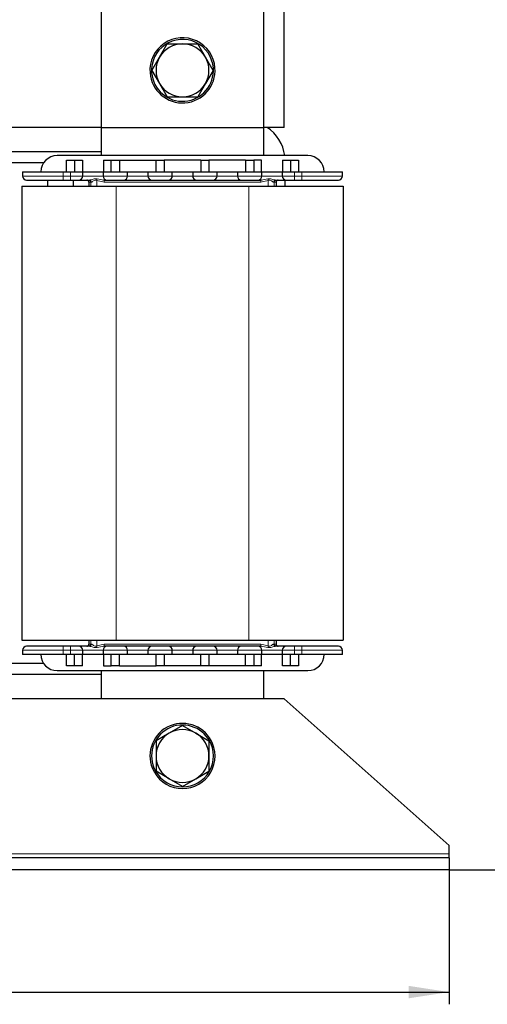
# Model space of a CAD drawing. Header units: millimetres. Extents: x 5 to 418, y 2 to 292.
# Tile 16 of 51: x 117 to 155, y 167 to 247. Entities that reach past the tile are written whole.
import ezdxf

# ---------------------------------------------------------------- set-up
doc = ezdxf.new("R2010")
doc.units = ezdxf.units.MM
doc.layers.add('SLD-0', color=7, linetype='Continuous')
doc.styles.add('SLDTEXTSTYLE0', font='TXT', dxfattribs={"width": 0.605})
doc.dimstyles.new('SLDDIMSTYLE0', dxfattribs={"dimtxt": 3.5, "dimasz": 3.302, "dimexe": 0, "dimexo": 0.0625, "dimgap": 0.875, "dimtad": 1, "dimlfac": 3, "dimrnd": 1e-09, "dimzin": 12, "dimdsep": 46, "dimtxsty": 'SLDTEXTSTYLE0', "dimsah": 1, "dimcen": 0.09, "dimadec": 0, "dimazin": 3, "dimtfac": 1, "dimtofl": 0, "dimtmove": 0, "dimatfit": 3, "dimfxl": 1, "dimfrac": 2, "dimtolj": 1, "dimtzin": 12, "dimarcsym": 0})

# ---------------------------------------------------------------- blocks, each defined once
blk = doc.blocks.new('_D')
at = {"layer": 'SLD-0'}
for p, q in [((54.857, 177.607), (54.857, 166.607)), ((151.857, 177.607), (151.857, 166.607)), ((54.857, 167.607), (151.857, 167.607))]:
    blk.add_line(p, q, dxfattribs=at)
for points in [[(54.857, 167.607), (58.159, 167.099), (58.159, 168.115)], [(151.857, 167.607), (148.555, 168.115), (148.555, 167.099)]]:
    blk.add_solid(points, dxfattribs=at)
at = {"layer": 'SLD-0', "insert": (99.347, 172.119), "char_height": 3.5, "attachment_point": 1, "style": 'SLDTEXTSTYLE0'}
blk.add_mtext('291', dxfattribs=at)
blk = doc.blocks.new('_D_1')
at = {"layer": 'SLD-0'}
for p, q in [((119.257, 269.84), (167.434, 269.84)), ((166.434, 269.84), (166.434, 177.607)), ((151.857, 177.607), (167.434, 177.607))]:
    blk.add_line(p, q, dxfattribs=at)
for points in [[(166.434, 269.84), (165.926, 266.538), (166.942, 266.538)], [(166.434, 177.607), (166.942, 180.909), (165.926, 180.909)]]:
    blk.add_solid(points, dxfattribs=at)
at = {"layer": 'SLD-0', "insert": (161.922, 217.708), "char_height": 3.5, "attachment_point": 1, "rotation": 90, "style": 'SLDTEXTSTYLE0'}
blk.add_mtext('276,7', dxfattribs=at)

msp = doc.modelspace()

# ---------------------------------------------------------------- linework, layer by layer
at = {"color": 7, "linetype": 'Continuous', "lineweight": 25}
for p, q in [((123.3572, 261.7402), (123.3572, 238.4069)), ((136.6905, 238.4069), (136.6905, 261.7402)), ((138.3572, 238.4069), (138.3572, 251.0735)), ((128.1475, 244.1569), (128.7729, 245.2402)), ((131.9002, 244.1569), (131.2748, 245.2402)), ((127.522, 243.0735), (128.1475, 244.1569)), ((132.5257, 243.0735), (131.9002, 244.1569)), ((127.522, 243.0735), (128.1475, 241.9902)), ((132.5257, 243.0735), (131.9002, 241.9902)), ((128.1475, 241.9902), (128.7729, 240.9069)), ((131.9002, 241.9902), (131.2748, 240.9069)), ((123.3572, 238.4069), (68.3572, 238.4069)), ((123.3572, 238.4069), (136.6905, 238.4069)), ((123.3572, 238.4069), (123.3572, 236.0902)), ((138.3572, 238.4069), (136.6905, 238.4069)), ((136.6905, 236.0902), (136.6905, 238.4069)), ((123.3572, 236.4069), (110.0239, 236.4069)), ((118.6548, 235.5069), (114.7263, 235.5069)), ((140.2905, 236.0902), (119.7572, 236.0902)), ((120.5239, 235.7069), (121.1905, 235.7069)), ((120.5239, 234.7569), (120.5239, 235.7069)), ((121.1905, 235.7069), (121.1905, 234.7569)), ((121.1905, 235.7069), (121.8239, 235.7069)), ((121.8239, 235.7069), (121.8239, 234.7569)), ((123.5572, 235.7069), (123.5572, 234.7569)), ((123.5572, 235.7069), (124.1905, 235.7069)), ((124.1905, 235.7069), (124.8572, 235.7069)), ((124.1905, 234.7569), (124.1905, 235.7069)), ((124.8572, 235.7069), (124.8572, 234.7569)), ((124.8572, 235.7069), (127.8572, 235.7069)), ((127.8572, 234.7569), (127.8572, 235.7069)), ((127.8572, 235.7069), (128.5239, 235.7069)), ((128.5239, 235.7069), (128.5239, 234.7569)), ((131.5239, 235.7069), (128.5239, 235.7069)), ((131.5239, 235.7069), (131.5239, 234.7569)), ((131.5239, 235.7069), (132.1905, 235.7069)), ((132.1905, 235.7069), (132.1905, 234.7569)), ((135.1905, 235.7069), (132.1905, 235.7069)), ((135.1905, 235.7069), (135.1905, 234.7569)), ((135.1905, 235.7069), (135.8572, 235.7069)), ((135.8572, 235.7069), (135.8572, 234.7569)), ((136.4905, 235.7069), (135.8572, 235.7069)), ((136.4905, 234.7569), (136.4905, 235.7069)), ((138.2239, 235.7069), (138.8572, 235.7069)), ((138.2239, 235.7069), (138.2239, 234.7569)), ((138.8572, 235.7069), (138.8572, 234.7569)), ((138.8572, 235.7069), (139.5239, 235.7069)), ((139.5239, 235.7069), (139.5239, 234.7569)), ((116.9239, 234.7569), (116.9239, 234.4235)), ((116.9239, 234.7569), (120.2572, 234.7569)), ((120.2572, 234.7569), (120.8572, 234.7569)), ((120.8572, 234.7569), (121.8572, 234.7569)), ((121.8572, 234.4235), (121.8572, 234.7569)), ((121.8572, 234.7569), (123.5239, 234.7569)), ((123.5239, 234.7569), (123.5239, 234.4235)), ((123.5239, 234.7569), (125.5239, 234.7569)), ((125.5239, 234.4235), (125.5239, 234.7569)), ((125.5239, 234.7569), (127.1905, 234.7569)), ((127.1905, 234.7569), (127.1905, 234.4235)), ((127.1905, 234.7569), (129.1905, 234.7569)), ((129.1905, 234.4235), (129.1905, 234.7569)), ((129.1905, 234.7569), (130.8572, 234.7569)), ((130.8572, 234.7569), (132.8572, 234.7569)), ((130.8572, 234.7569), (130.8572, 234.4235)), ((132.8572, 234.4235), (132.8572, 234.7569)), ((132.8572, 234.7569), (134.5239, 234.7569)), ((134.5239, 234.7569), (134.5239, 234.4235)), ((134.5239, 234.7569), (136.5239, 234.7569)), ((136.5239, 234.4235), (136.5239, 234.7569)), ((136.5239, 234.7569), (138.1905, 234.7569)), ((138.1905, 234.7569), (139.1905, 234.7569)), ((138.1905, 234.7569), (138.1905, 234.4235)), ((139.1905, 234.7569), (139.7905, 234.7569)), ((139.7905, 234.7569), (143.1239, 234.7569)), ((143.1239, 234.4235), (143.1239, 234.7569)), ((118.9572, 234.0902), (118.9572, 233.5902)), ((120.2572, 234.0902), (120.8572, 234.0902)), ((121.0905, 233.5902), (121.0905, 234.0902)), ((122.3572, 233.9235), (122.3572, 233.5902)), ((137.6905, 233.9235), (137.6905, 233.5902)), ((138.4405, 233.5902), (138.4405, 234.0902)), ((139.1905, 234.0902), (139.7905, 234.0902)), ((116.8572, 233.5902), (116.8572, 196.4235)), ((116.8572, 233.5902), (124.5905, 233.5902)), ((124.5905, 233.5902), (135.4572, 233.5902)), ((135.4572, 233.5902), (143.1905, 233.5902)), ((143.1905, 233.5902), (143.1905, 196.4235)), ((116.8572, 196.4235), (124.5905, 196.4235)), ((120.8572, 195.9235), (120.2572, 195.9235)), ((122.3572, 196.4235), (122.3572, 196.0902)), ((124.5905, 196.4235), (135.4572, 196.4235)), ((135.4572, 196.4235), (143.1905, 196.4235)), ((137.6905, 196.4235), (137.6905, 196.0902)), ((139.7905, 195.9235), (139.1905, 195.9235)), ((116.9239, 195.5902), (116.9239, 195.2569)), ((120.2572, 195.2569), (116.9239, 195.2569)), ((120.8572, 195.2569), (120.2572, 195.2569)), ((120.5239, 194.3069), (120.5239, 195.2569)), ((121.8572, 195.2569), (120.8572, 195.2569)), ((121.1905, 194.3069), (121.1905, 195.2569)), ((121.8239, 194.3069), (121.8239, 195.2569)), ((121.8572, 195.2569), (121.8572, 195.5902)), ((123.5239, 195.2569), (121.8572, 195.2569)), ((123.5239, 195.5902), (123.5239, 195.2569)), ((125.5239, 195.2569), (123.5239, 195.2569)), ((123.5572, 195.2569), (123.5572, 194.3069)), ((124.1905, 194.3069), (124.1905, 195.2569)), ((124.8572, 194.3069), (124.8572, 195.2569)), ((125.5239, 195.2569), (125.5239, 195.5902)), ((127.1905, 195.2569), (125.5239, 195.2569)), ((127.1905, 195.5902), (127.1905, 195.2569)), ((129.1905, 195.2569), (127.1905, 195.2569)), ((127.8572, 194.3069), (127.8572, 195.2569)), ((128.5239, 195.2569), (128.5239, 194.3069)), ((129.1905, 195.2569), (129.1905, 195.5902)), ((130.8572, 195.2569), (129.1905, 195.2569)), ((130.8572, 195.5902), (130.8572, 195.2569)), ((132.8572, 195.2569), (130.8572, 195.2569)), ((131.5239, 194.3069), (131.5239, 195.2569)), ((132.1905, 195.2569), (132.1905, 194.3069)), ((132.8572, 195.2569), (132.8572, 195.5902)), ((134.5239, 195.2569), (132.8572, 195.2569)), ((134.5239, 195.5902), (134.5239, 195.2569)), ((136.5239, 195.2569), (134.5239, 195.2569)), ((135.1905, 194.3069), (135.1905, 195.2569)), ((135.8572, 195.2569), (135.8572, 194.3069)), ((136.4905, 194.3069), (136.4905, 195.2569)), ((136.5239, 195.2569), (136.5239, 195.5902)), ((138.1905, 195.2569), (136.5239, 195.2569)), ((138.1905, 195.5902), (138.1905, 195.2569)), ((139.1905, 195.2569), (138.1905, 195.2569)), ((138.2239, 194.3069), (138.2239, 195.2569)), ((138.8572, 194.3069), (138.8572, 195.2569)), ((139.7905, 195.2569), (139.1905, 195.2569)), ((139.5239, 195.2569), (139.5239, 194.3069)), ((143.1239, 195.2569), (139.7905, 195.2569)), ((143.1239, 195.2569), (143.1239, 195.5902)), ((118.6548, 194.5069), (114.7263, 194.5069)), ((121.1905, 194.3069), (120.5239, 194.3069)), ((121.8239, 194.3069), (121.1905, 194.3069)), ((123.5572, 194.3069), (124.1905, 194.3069)), ((124.8572, 194.3069), (124.1905, 194.3069)), ((124.8572, 194.3069), (127.8572, 194.3069)), ((128.5239, 194.3069), (127.8572, 194.3069)), ((131.5239, 194.3069), (128.5239, 194.3069)), ((132.1905, 194.3069), (131.5239, 194.3069)), ((135.1905, 194.3069), (132.1905, 194.3069)), ((135.8572, 194.3069), (135.1905, 194.3069)), ((136.4905, 194.3069), (135.8572, 194.3069)), ((138.8572, 194.3069), (138.2239, 194.3069)), ((139.5239, 194.3069), (138.8572, 194.3069)), ((123.3572, 193.6069), (110.0239, 193.6069)), ((119.7572, 193.9235), (140.2905, 193.9235)), ((123.3572, 193.9235), (123.3572, 191.6069)), ((136.6905, 191.6069), (136.6905, 193.9235)), ((138.3572, 191.6069), (68.3572, 191.6069)), ((151.8572, 179.6069), (138.3572, 191.6069)), ((128.9405, 188.8166), (127.8572, 188.1911)), ((130.0239, 189.442), (128.9405, 188.8166)), ((130.0239, 189.442), (131.1072, 188.8166)), ((131.1072, 188.8166), (132.1905, 188.1911)), ((128.9405, 185.0638), (127.8572, 185.6893)), ((131.1072, 185.0638), (132.1905, 185.6893)), ((130.0239, 184.4383), (128.9405, 185.0638)), ((130.0239, 184.4383), (131.1072, 185.0638)), ((151.8572, 178.9402), (151.8572, 179.6069)), ((151.8572, 178.6069), (54.8572, 178.6069)), ((151.8572, 178.6069), (151.8572, 178.9402)), ((151.8572, 178.6069), (151.8572, 177.6069)), ((151.8572, 177.6069), (54.8572, 177.6069))]:
    msp.add_line(p, q, dxfattribs=at)
at = {"color": 7, "linetype": 'Continuous', "lineweight": 18}
for p, q in [((127.4978, 242.8815), (127.3649, 242.8714)), ((132.5499, 243.2655), (132.6829, 243.2756)), ((120.2572, 234.4235), (120.2572, 234.7569)), ((120.8572, 234.7569), (120.8572, 234.4235)), ((139.1905, 234.4235), (139.1905, 234.7569)), ((139.7905, 234.7569), (139.7905, 234.4235)), ((116.9239, 234.4235), (120.2572, 234.4235)), ((120.2572, 234.4235), (120.2572, 234.0902)), ((120.8572, 234.4235), (120.2572, 234.4235)), ((120.8572, 234.4235), (121.8572, 234.4235)), ((120.8572, 234.4235), (120.8572, 234.0902)), ((123.5239, 234.4235), (121.8572, 234.4235)), ((122.5135, 233.9235), (122.3572, 233.9235)), ((122.5135, 233.9235), (122.5135, 233.5902)), ((122.5624, 233.9235), (122.5135, 233.9235)), ((123.5962, 233.9235), (123.0009, 234.0689)), ((123.0009, 234.0689), (123.0009, 233.5902)), ((123.0409, 234.1871), (123.5923, 234.0902)), ((123.5239, 234.4235), (125.5239, 234.4235)), ((136.4516, 233.9235), (123.5962, 233.9235)), ((127.1905, 234.4235), (125.5239, 234.4235)), ((127.1905, 234.4235), (129.1905, 234.4235)), ((130.8572, 234.4235), (129.1905, 234.4235)), ((130.8572, 234.4235), (132.8572, 234.4235)), ((134.5239, 234.4235), (132.8572, 234.4235)), ((134.5239, 234.4235), (136.5239, 234.4235)), ((137.0468, 234.0689), (136.4516, 233.9235)), ((136.4554, 234.0902), (137.0068, 234.1871)), ((138.1905, 234.4235), (136.5239, 234.4235)), ((137.0468, 233.5902), (137.0468, 234.0689)), ((137.5342, 233.9235), (137.4853, 233.9235)), ((137.5342, 233.5902), (137.5342, 233.9235)), ((137.6905, 233.9235), (137.5342, 233.9235)), ((138.1905, 234.4235), (139.1905, 234.4235)), ((139.1905, 234.4235), (139.1905, 234.0902)), ((139.7905, 234.4235), (139.1905, 234.4235)), ((139.7905, 234.4235), (139.7905, 234.0902)), ((139.7905, 234.4235), (143.1239, 234.4235)), ((124.5905, 233.5902), (124.5905, 196.4235)), ((135.4572, 233.5902), (135.4572, 196.4235)), ((120.2572, 195.5902), (120.2572, 195.9235)), ((120.8572, 195.5902), (120.8572, 195.9235)), ((122.3572, 196.0902), (122.5135, 196.0902)), ((122.5135, 196.4235), (122.5135, 196.0902)), ((122.5135, 196.0902), (122.5624, 196.0902)), ((123.0009, 196.4235), (123.0009, 195.9448)), ((123.0009, 195.9448), (123.5962, 196.0902)), ((123.5923, 195.9235), (123.0409, 195.8266)), ((123.5962, 196.0902), (136.4516, 196.0902)), ((136.4516, 196.0902), (137.0468, 195.9448)), ((137.0068, 195.8266), (136.4554, 195.9235)), ((137.0468, 195.9448), (137.0468, 196.4235)), ((137.4853, 196.0902), (137.5342, 196.0902)), ((137.5342, 196.0902), (137.5342, 196.4235)), ((137.5342, 196.0902), (137.6905, 196.0902)), ((139.1905, 195.5902), (139.1905, 195.9235)), ((139.7905, 195.5902), (139.7905, 195.9235)), ((120.2572, 195.5902), (116.9239, 195.5902)), ((120.2572, 195.5902), (120.8572, 195.5902)), ((120.2572, 195.2569), (120.2572, 195.5902)), ((121.8572, 195.5902), (120.8572, 195.5902)), ((120.8572, 195.5902), (120.8572, 195.2569)), ((121.8572, 195.5902), (123.5239, 195.5902)), ((125.5239, 195.5902), (123.5239, 195.5902)), ((125.5239, 195.5902), (127.1905, 195.5902)), ((129.1905, 195.5902), (127.1905, 195.5902)), ((129.1905, 195.5902), (130.8572, 195.5902)), ((132.8572, 195.5902), (130.8572, 195.5902)), ((132.8572, 195.5902), (134.5239, 195.5902)), ((136.5239, 195.5902), (134.5239, 195.5902)), ((136.5239, 195.5902), (138.1905, 195.5902)), ((139.1905, 195.5902), (138.1905, 195.5902)), ((139.1905, 195.5902), (139.7905, 195.5902)), ((139.1905, 195.2569), (139.1905, 195.5902)), ((143.1239, 195.5902), (139.7905, 195.5902)), ((139.7905, 195.5902), (139.7905, 195.2569)), ((132.364, 187.9106), (132.4871, 187.9617)), ((127.6837, 185.9698), (127.5606, 185.9187)), ((151.8572, 178.9402), (107.5379, 178.9402))]:
    msp.add_line(p, q, dxfattribs=at)
at = {"color": 7, "linetype": 'Continuous', "lineweight": 25}
for centre, radius, start, end in [((130.0239, 243.0735), 2.6667, 4.346314, 184.346314), ((130.0239, 243.0735), 2.5333, 4.346314, 184.346314), ((130.0239, 243.0735), 2.1667, 90, 150), ((130.0239, 243.0735), 2.1667, 30, 90), ((130.0239, 243.0735), 2.1667, 150, 210), ((130.0239, 243.0735), 2.1667, 330, 30), ((130.0239, 243.0735), 2.6667, 184.346314, 4.346314), ((130.0239, 243.0735), 2.5333, 184.346314, 4.346314), ((130.0239, 243.0735), 2.1667, 210, 270), ((130.0239, 243.0735), 2.1667, 270, 330), ((135.0239, 235.5902), 3.4167, 8.414968, 55.52672), ((119.7572, 234.7569), 1.3333, 90, 180), ((140.2905, 234.7569), 1.3333, 0, 90), ((117.2572, 234.4235), 0.3333, 180, 270), ((121.5239, 234.4235), 0.3333, 270, 0), ((122.1905, 233.9235), 0.1667, 0, 90), ((123.8572, 234.4235), 0.3333, 180, 270), ((125.1905, 234.4235), 0.3333, 270, 0), ((127.5239, 234.4235), 0.3333, 180, 270), ((128.8572, 234.4235), 0.3333, 270, 0), ((131.1905, 234.4235), 0.3333, 180, 270), ((132.5239, 234.4235), 0.3333, 270, 0), ((134.8572, 234.4235), 0.3333, 180, 270), ((136.1905, 234.4235), 0.3333, 270, 0), ((137.8572, 233.9235), 0.1667, 90, 180), ((138.5239, 234.4235), 0.3333, 180, 270), ((142.7905, 234.4235), 0.3333, 270, 0), ((117.2572, 195.5902), 0.3333, 90, 180), ((121.5239, 195.5902), 0.3333, 0, 90), ((122.1905, 196.0902), 0.1667, 270, 0), ((123.8572, 195.5902), 0.3333, 90, 180), ((125.1905, 195.5902), 0.3333, 0, 90), ((127.5239, 195.5902), 0.3333, 90, 180), ((128.8572, 195.5902), 0.3333, 0, 90), ((131.1905, 195.5902), 0.3333, 90, 180), ((132.5239, 195.5902), 0.3333, 0, 90), ((134.8572, 195.5902), 0.3333, 90, 180), ((136.1905, 195.5902), 0.3333, 0, 90), ((137.8572, 196.0902), 0.1667, 180, 270), ((138.5239, 195.5902), 0.3333, 90, 180), ((142.7905, 195.5902), 0.3333, 0, 90), ((119.7572, 195.2569), 1.3333, 180, 270), ((140.2905, 195.2569), 1.3333, 270, 0), ((130.0239, 186.9402), 2.6667, 22.522674, 202.522674), ((130.0239, 186.9402), 2.5333, 22.522674, 202.522674), ((130.0239, 186.9402), 2.1667, 120, 180), ((130.0239, 186.9402), 2.1667, 60, 120), ((130.0239, 186.9402), 2.1667, 0, 60), ((130.0239, 186.9402), 2.6667, 202.522674, 22.522674), ((130.0239, 186.9402), 2.5333, 202.522674, 22.522674), ((130.0239, 186.9402), 2.1667, 180, 240), ((130.0239, 186.9402), 2.1667, 300, 0), ((130.0239, 186.9402), 2.1667, 240, 300)]:
    msp.add_arc(centre, radius, start, end, dxfattribs=at)
at = {"color": 7, "linetype": 'Continuous', "lineweight": 18}
for centre, radius, start, end in [((122.3468, 233.9236), 0.1666, 359.993233, 89.993231), ((122.4035, 233.9313), 0.1591, 357.200892, 86.896289), ((118.3125, 235.7225), 4.9714, 340.572554, 342.010896), ((121.7698, 233.9652), 1.8268, 358.693748, 3.924214), ((138.2779, 233.9652), 1.8268, 176.075786, 181.306252), ((141.7352, 235.7225), 4.9714, 197.989104, 199.427446), ((137.6442, 233.9313), 0.1591, 93.103711, 182.799108), ((137.7009, 233.9236), 0.1666, 90.006769, 180.006767), ((122.3468, 196.0902), 0.1666, 270.006769, 0.006767), ((122.4035, 196.0824), 0.1591, 273.103711, 2.799108), ((118.3125, 194.2913), 4.9714, 17.989104, 19.427446), ((121.7698, 196.0486), 1.8268, 356.075786, 1.306252), ((138.2779, 196.0486), 1.8268, 178.693748, 183.924214), ((141.7352, 194.2913), 4.9714, 160.572554, 162.010896), ((137.6442, 196.0824), 0.1591, 177.200892, 266.896289), ((137.7009, 196.0902), 0.1666, 179.993233, 269.993231)]:
    msp.add_arc(centre, radius, start, end, dxfattribs=at)
at = {"color": 7, "linetype": 'Continuous', "lineweight": 25}
for points, knots in [([(128.7729, 245.2402), (128.7859, 245.2402), (129.1982, 245.2402), (129.6176, 245.2402), (130.0239, 245.2402)], [0, 0, 0, 0, 0.031485, 1, 1, 1, 1]), ([(130.0239, 245.2402), (130.3406, 245.2402), (130.7603, 245.2402), (131.1734, 245.2402), (131.2748, 245.2402)], [0, 0, 0, 0, 0.7546767, 1, 1, 1, 1]), ([(128.7729, 240.9069), (128.7859, 240.9069), (129.1982, 240.9069), (129.6176, 240.9069), (130.0239, 240.9069)], [0, 0, 0, 0, 0.031485, 1, 1, 1, 1]), ([(130.0239, 240.9069), (130.3406, 240.9069), (130.7603, 240.9069), (131.1734, 240.9069), (131.2748, 240.9069)], [0, 0, 0, 0, 0.75467667, 1, 1, 1, 1]), ([(117.2572, 234.0902), (117.2973, 234.0902), (117.3589, 234.0902), (117.733, 234.0902), (118.1202, 234.0902), (118.6008, 234.0902), (119.2993, 234.0902), (119.8798, 234.0902), (120.2572, 234.0902)], [0, 0, 0, 0, 0.2394568, 0.3683607, 0.5, 0.6316393, 0.7605432, 1, 1, 1, 1]), ([(120.8572, 234.0902), (120.941, 234.0902), (121.0704, 234.0902), (121.2258, 234.0902), (121.3319, 234.0902), (121.4181, 234.0902), (121.5011, 234.0902), (121.5149, 234.0902), (121.5239, 234.0902)], [0, 0, 0, 0, 0.2394429, 0.3696359, 0.4999999, 0.6301929, 0.7605571, 1, 1, 1, 1]), ([(121.5239, 234.0902), (121.5357, 234.0902), (121.56, 234.0902), (121.7563, 234.0902), (122.0474, 234.0902), (122.2928, 234.0902), (122.4121, 234.0902)], [0, 0, 0, 0, 0.242963, 0.5, 0.757037, 1, 1, 1, 1]), ([(123.8572, 234.0902), (123.8661, 234.0902), (123.88, 234.0902), (123.963, 234.0902), (124.0491, 234.0902), (124.1552, 234.0902), (124.3105, 234.0902), (124.5239, 234.0902), (124.7371, 234.0902), (124.8925, 234.0902), (124.9985, 234.0902), (125.0847, 234.0902), (125.1677, 234.0902), (125.1816, 234.0902), (125.1905, 234.0902)], [0, 0, 0, 0, 0.1197215, 0.1848179, 0.25, 0.3150965, 0.3802785, 0.5, 0.6197215, 0.6848179, 0.75, 0.8150965, 0.8802785, 1, 1, 1, 1]), ([(125.1905, 234.0902), (125.2062, 234.0902), (125.2304, 234.0902), (125.3756, 234.0902), (125.5264, 234.0902), (125.712, 234.0902), (125.9839, 234.0902), (126.3572, 234.0902), (126.7304, 234.0902), (127.0023, 234.0902), (127.1879, 234.0902), (127.3387, 234.0902), (127.484, 234.0902), (127.5082, 234.0902), (127.5239, 234.0902)], [0, 0, 0, 0, 0.1197215, 0.1848363, 0.25, 0.3151148, 0.3802785, 0.5, 0.6197215, 0.6848363, 0.75, 0.8151148, 0.8802785, 1, 1, 1, 1]), ([(127.5239, 234.0902), (127.5328, 234.0902), (127.5466, 234.0902), (127.6296, 234.0902), (127.7158, 234.0902), (127.8218, 234.0902), (127.9772, 234.0902), (128.1905, 234.0902), (128.4038, 234.0902), (128.5591, 234.0902), (128.6652, 234.0902), (128.7514, 234.0902), (128.8344, 234.0902), (128.8482, 234.0902), (128.8572, 234.0902)], [0, 0, 0, 0, 0.1197215, 0.1848179, 0.25, 0.3150965, 0.3802785, 0.5, 0.6197215, 0.6848179, 0.75, 0.8150965, 0.8802785, 1, 1, 1, 1]), ([(128.8572, 234.0902), (128.8729, 234.0902), (128.8971, 234.0902), (129.0423, 234.0902), (129.193, 234.0902), (129.3787, 234.0902), (129.6506, 234.0902), (130.0239, 234.0902), (130.3971, 234.0902), (130.669, 234.0902), (130.8546, 234.0902), (131.0054, 234.0902), (131.1507, 234.0902), (131.1749, 234.0902), (131.1905, 234.0902)], [0, 0, 0, 0, 0.1197215, 0.1848363, 0.25, 0.3151148, 0.3802785, 0.5, 0.6197215, 0.6848363, 0.75, 0.8151148, 0.8802785, 1, 1, 1, 1]), ([(131.1905, 234.0902), (131.1995, 234.0902), (131.2133, 234.0902), (131.2963, 234.0902), (131.3824, 234.0902), (131.4885, 234.0902), (131.6439, 234.0902), (131.8572, 234.0902), (132.0704, 234.0902), (132.2258, 234.0902), (132.3319, 234.0902), (132.4181, 234.0902), (132.5011, 234.0902), (132.5149, 234.0902), (132.5239, 234.0902)], [0, 0, 0, 0, 0.1197215, 0.1848179, 0.25, 0.3150965, 0.3802785, 0.5, 0.6197215, 0.6848179, 0.75, 0.8150965, 0.8802785, 1, 1, 1, 1]), ([(132.5239, 234.0902), (132.5395, 234.0902), (132.5637, 234.0902), (132.709, 234.0902), (132.8597, 234.0902), (133.0454, 234.0902), (133.3172, 234.0902), (133.6905, 234.0902), (134.0637, 234.0902), (134.3356, 234.0902), (134.5213, 234.0902), (134.672, 234.0902), (134.8173, 234.0902), (134.8415, 234.0902), (134.8572, 234.0902)], [0, 0, 0, 0, 0.1197215, 0.1848363, 0.25, 0.3151148, 0.3802785, 0.5, 0.6197215, 0.6848363, 0.75, 0.8151148, 0.8802785, 1, 1, 1, 1]), ([(134.8572, 234.0902), (134.8661, 234.0902), (134.88, 234.0902), (134.963, 234.0902), (135.0491, 234.0902), (135.1552, 234.0902), (135.3105, 234.0902), (135.5239, 234.0902), (135.7371, 234.0902), (135.8925, 234.0902), (135.9985, 234.0902), (136.0847, 234.0902), (136.1677, 234.0902), (136.1816, 234.0902), (136.1905, 234.0902)], [0, 0, 0, 0, 0.1197215, 0.1848179, 0.25, 0.3150965, 0.3802785, 0.5, 0.6197215, 0.6848179, 0.75, 0.8150965, 0.8802785, 1, 1, 1, 1]), ([(137.6356, 234.0902), (137.7549, 234.0902), (138.0003, 234.0902), (138.2914, 234.0902), (138.4877, 234.0902), (138.512, 234.0902), (138.5239, 234.0902)], [0, 0, 0, 0, 0.242963, 0.5, 0.757037, 1, 1, 1, 1]), ([(138.5239, 234.0902), (138.5328, 234.0902), (138.5466, 234.0902), (138.6296, 234.0902), (138.7158, 234.0902), (138.8218, 234.0902), (138.9772, 234.0902), (139.1067, 234.0902), (139.1905, 234.0902)], [0, 0, 0, 0, 0.2394429, 0.3696359, 0.4999999, 0.6301929, 0.7605571, 1, 1, 1, 1]), ([(139.7905, 234.0902), (140.1679, 234.0902), (140.7485, 234.0902), (141.4469, 234.0902), (141.9275, 234.0902), (142.3147, 234.0902), (142.6888, 234.0902), (142.7504, 234.0902), (142.7905, 234.0902)], [0, 0, 0, 0, 0.23945684, 0.36836066, 0.5, 0.63163934, 0.76054316, 1, 1, 1, 1]), ([(120.2572, 195.9235), (119.8798, 195.9235), (119.2993, 195.9235), (118.6008, 195.9235), (118.1202, 195.9235), (117.733, 195.9235), (117.3589, 195.9235), (117.2973, 195.9235), (117.2572, 195.9235)], [0, 0, 0, 0, 0.2394568, 0.3683607, 0.5, 0.6316393, 0.7605432, 1, 1, 1, 1]), ([(121.5239, 195.9235), (121.5149, 195.9235), (121.5011, 195.9235), (121.4181, 195.9235), (121.332, 195.9235), (121.2259, 195.9235), (121.0705, 195.9235), (120.941, 195.9235), (120.8572, 195.9235)], [0, 0, 0, 0, 0.2394429, 0.3696359, 0.4999999, 0.6301929, 0.7605571, 1, 1, 1, 1]), ([(122.4121, 195.9235), (122.2928, 195.9235), (122.0474, 195.9235), (121.7563, 195.9235), (121.56, 195.9235), (121.5357, 195.9235), (121.5239, 195.9235)], [0, 0, 0, 0, 0.242963, 0.5, 0.757037, 1, 1, 1, 1]), ([(125.1905, 195.9235), (125.1816, 195.9235), (125.1677, 195.9235), (125.0848, 195.9235), (124.9986, 195.9235), (124.8925, 195.9235), (124.7372, 195.9235), (124.5239, 195.9235), (124.3106, 195.9235), (124.1552, 195.9235), (124.0492, 195.9235), (123.963, 195.9235), (123.88, 195.9235), (123.8661, 195.9235), (123.8572, 195.9235)], [0, 0, 0, 0, 0.11972147, 0.18481793, 0.24999996, 0.31509645, 0.38027853, 0.5, 0.61972147, 0.68481793, 0.74999996, 0.81509645, 0.88027853, 1, 1, 1, 1]), ([(127.5239, 195.9235), (127.5082, 195.9235), (127.484, 195.9235), (127.3387, 195.9235), (127.188, 195.9235), (127.0023, 195.9235), (126.7305, 195.9235), (126.3572, 195.9235), (125.984, 195.9235), (125.7121, 195.9235), (125.5265, 195.9235), (125.3757, 195.9235), (125.2304, 195.9235), (125.2062, 195.9235), (125.1905, 195.9235)], [0, 0, 0, 0, 0.1197215, 0.1848363, 0.25, 0.3151148, 0.3802785, 0.5, 0.6197215, 0.6848363, 0.75, 0.8151148, 0.8802785, 1, 1, 1, 1]), ([(128.8572, 195.9235), (128.8482, 195.9235), (128.8344, 195.9235), (128.7514, 195.9235), (128.6653, 195.9235), (128.5592, 195.9235), (128.4038, 195.9235), (128.1905, 195.9235), (127.9773, 195.9235), (127.8219, 195.9235), (127.7158, 195.9235), (127.6297, 195.9235), (127.5466, 195.9235), (127.5328, 195.9235), (127.5239, 195.9235)], [0, 0, 0, 0, 0.1197215, 0.1848179, 0.25, 0.3150965, 0.3802785, 0.5, 0.6197215, 0.6848179, 0.75, 0.8150965, 0.8802785, 1, 1, 1, 1]), ([(131.1905, 195.9235), (131.1749, 195.9235), (131.1507, 195.9235), (131.0054, 195.9235), (130.8547, 195.9235), (130.669, 195.9235), (130.3971, 195.9235), (130.0239, 195.9235), (129.6506, 195.9235), (129.3787, 195.9235), (129.1931, 195.9235), (129.0423, 195.9235), (128.8971, 195.9235), (128.8729, 195.9235), (128.8572, 195.9235)], [0, 0, 0, 0, 0.1197215, 0.1848363, 0.25, 0.3151148, 0.3802785, 0.5, 0.6197215, 0.6848363, 0.75, 0.8151148, 0.8802785, 1, 1, 1, 1]), ([(132.5239, 195.9235), (132.5149, 195.9235), (132.5011, 195.9235), (132.4181, 195.9235), (132.332, 195.9235), (132.2259, 195.9235), (132.0705, 195.9235), (131.8572, 195.9235), (131.6439, 195.9235), (131.4886, 195.9235), (131.3825, 195.9235), (131.2963, 195.9235), (131.2133, 195.9235), (131.1995, 195.9235), (131.1905, 195.9235)], [0, 0, 0, 0, 0.1197215, 0.1848179, 0.25, 0.3150965, 0.3802785, 0.5, 0.6197215, 0.6848179, 0.75, 0.8150965, 0.8802785, 1, 1, 1, 1]), ([(134.8572, 195.9235), (134.8415, 195.9235), (134.8173, 195.9235), (134.6721, 195.9235), (134.5213, 195.9235), (134.3357, 195.9235), (134.0638, 195.9235), (133.6905, 195.9235), (133.3173, 195.9235), (133.0454, 195.9235), (132.8598, 195.9235), (132.709, 195.9235), (132.5637, 195.9235), (132.5395, 195.9235), (132.5239, 195.9235)], [0, 0, 0, 0, 0.1197215, 0.1848363, 0.25, 0.3151148, 0.3802785, 0.5, 0.6197215, 0.6848363, 0.75, 0.8151148, 0.8802785, 1, 1, 1, 1]), ([(136.1905, 195.9235), (136.1816, 195.9235), (136.1677, 195.9235), (136.0848, 195.9235), (135.9986, 195.9235), (135.8925, 195.9235), (135.7372, 195.9235), (135.5239, 195.9235), (135.3106, 195.9235), (135.1552, 195.9235), (135.0492, 195.9235), (134.963, 195.9235), (134.88, 195.9235), (134.8661, 195.9235), (134.8572, 195.9235)], [0, 0, 0, 0, 0.1197215, 0.1848179, 0.25, 0.3150965, 0.3802785, 0.5, 0.6197215, 0.6848179, 0.75, 0.8150965, 0.8802785, 1, 1, 1, 1]), ([(138.5239, 195.9235), (138.512, 195.9235), (138.4877, 195.9235), (138.2914, 195.9235), (138.0003, 195.9235), (137.7549, 195.9235), (137.6356, 195.9235)], [0, 0, 0, 0, 0.242963, 0.5, 0.757037, 1, 1, 1, 1]), ([(139.1905, 195.9235), (139.1067, 195.9235), (138.9773, 195.9235), (138.8219, 195.9235), (138.7158, 195.9235), (138.6297, 195.9235), (138.5466, 195.9235), (138.5328, 195.9235), (138.5239, 195.9235)], [0, 0, 0, 0, 0.2394429, 0.3696359, 0.4999999, 0.6301929, 0.7605571, 1, 1, 1, 1]), ([(142.7905, 195.9235), (142.7504, 195.9235), (142.6888, 195.9235), (142.3147, 195.9235), (141.9275, 195.9235), (141.4469, 195.9235), (140.7485, 195.9235), (140.1679, 195.9235), (139.7905, 195.9235)], [0, 0, 0, 0, 0.2394568, 0.3683607, 0.5, 0.6316393, 0.7605432, 1, 1, 1, 1]), ([(127.8572, 188.1911), (127.8572, 188.1781), (127.8572, 187.7658), (127.8572, 187.3464), (127.8572, 186.9402)], [0, 0, 0, 0, 0.031485, 1, 1, 1, 1]), ([(132.1905, 188.1911), (132.1905, 188.1781), (132.1905, 187.7658), (132.1905, 187.3464), (132.1905, 186.9402)], [0, 0, 0, 0, 0.031485, 1, 1, 1, 1]), ([(127.8572, 186.9402), (127.8572, 186.6235), (127.8572, 186.2038), (127.8572, 185.7906), (127.8572, 185.6893)], [0, 0, 0, 0, 0.75467667, 1, 1, 1, 1]), ([(132.1905, 186.9402), (132.1905, 186.6235), (132.1905, 186.2038), (132.1905, 185.7906), (132.1905, 185.6893)], [0, 0, 0, 0, 0.7546767, 1, 1, 1, 1])]:
    msp.add_open_spline(points, degree=3, knots=knots, dxfattribs=at)
at = {"color": 7, "linetype": 'Continuous', "lineweight": 18}
for points, knots in [([(122.4121, 234.0902), (122.4294, 234.0923), (122.4649, 234.0965), (122.5611, 234.1299), (122.6936, 234.1775), (122.8659, 234.2139), (122.9826, 234.1961), (123.0409, 234.1871)], [0, 0, 0, 0, 0.121652, 0.2500469, 0.5001553, 0.7498628, 1, 1, 1, 1]), ([(123.0009, 234.0689), (122.9781, 234.0783), (122.9439, 234.0924), (122.8954, 234.0953), (122.8247, 234.0846), (122.7369, 234.0253), (122.6553, 233.9624), (122.5966, 233.9288), (122.5734, 233.9252), (122.5624, 233.9235)], [0, 0, 0, 0, 0.1243312, 0.186512, 0.2498106, 0.4997119, 0.7489228, 0.8806982, 1, 1, 1, 1]), ([(137.0068, 234.1871), (137.0652, 234.1961), (137.1819, 234.2139), (137.3542, 234.1775), (137.4867, 234.1298), (137.5829, 234.0965), (137.6184, 234.0923), (137.6356, 234.0902)], [0, 0, 0, 0, 0.2501208, 0.5001642, 0.7499513, 0.8783375, 1, 1, 1, 1]), ([(137.4853, 233.9235), (137.4743, 233.9252), (137.4511, 233.9288), (137.4071, 233.954), (137.359, 233.988), (137.2917, 234.0382), (137.223, 234.0846), (137.1523, 234.0953), (137.1038, 234.0924), (137.0696, 234.0783), (137.0468, 234.0689)], [0, 0, 0, 0, 0.1192262, 0.2509401, 0.3751926, 0.5005601, 0.7503254, 0.8135637, 0.8757364, 1, 1, 1, 1]), ([(123.0409, 195.8266), (122.9826, 195.8177), (122.8658, 195.7998), (122.6935, 195.8362), (122.561, 195.8839), (122.4649, 195.9172), (122.4294, 195.9215), (122.4121, 195.9235)], [0, 0, 0, 0, 0.2501208, 0.5001642, 0.7499513, 0.8783375, 1, 1, 1, 1]), ([(122.5624, 196.0902), (122.5734, 196.0885), (122.5966, 196.0849), (122.6406, 196.0598), (122.6887, 196.0257), (122.756, 195.9756), (122.8247, 195.9292), (122.8954, 195.9184), (122.9439, 195.9213), (122.9781, 195.9354), (123.0009, 195.9448)], [0, 0, 0, 0, 0.1192262, 0.2509401, 0.3751926, 0.5005601, 0.7503254, 0.8135637, 0.8757364, 1, 1, 1, 1]), ([(137.6356, 195.9235), (137.6184, 195.9215), (137.5829, 195.9172), (137.4866, 195.8839), (137.3541, 195.8362), (137.1818, 195.7998), (137.0652, 195.8177), (137.0068, 195.8266)], [0, 0, 0, 0, 0.121652, 0.2500469, 0.5001553, 0.7498628, 1, 1, 1, 1]), ([(137.0468, 195.9448), (137.0696, 195.9354), (137.1038, 195.9213), (137.1523, 195.9184), (137.223, 195.9292), (137.3108, 195.9885), (137.3924, 196.0514), (137.4511, 196.0849), (137.4743, 196.0885), (137.4853, 196.0902)], [0, 0, 0, 0, 0.1243312, 0.186512, 0.2498106, 0.4997119, 0.7489228, 0.8806982, 1, 1, 1, 1])]:
    msp.add_open_spline(points, degree=3, knots=knots, dxfattribs=at)
at = {"color": 7, "linetype": 'Continuous', "lineweight": 25}
for points in [[(123.5923, 234.0902), (123.6686, 234.0902), (123.8211, 234.0902), (123.8452, 234.0902), (123.8572, 234.0902)], [(136.1905, 234.0902), (136.2026, 234.0902), (136.2266, 234.0902), (136.3791, 234.0902), (136.4554, 234.0902)], [(123.8572, 195.9235), (123.8452, 195.9235), (123.8211, 195.9235), (123.6686, 195.9235), (123.5923, 195.9235)], [(136.4554, 195.9235), (136.3791, 195.9235), (136.2266, 195.9235), (136.2026, 195.9235), (136.1905, 195.9235)]]:
    msp.add_open_spline(points, degree=3, dxfattribs=at)

# ---------------------------------------------------------------- dimensions: what is measured, and where the dimension line sits
at = {"layer": 'SLD-0'}
dim = msp.add_linear_dim(base=(166.4335, 177.6069), p1=(119.2572, 269.8402), p2=(151.8572, 177.6069), angle=90, dimstyle='SLDDIMSTYLE0', dxfattribs=at)
dim.commit()
dim.dimension.update_dxf_attribs({"geometry": '_D_1', "text_midpoint": (166.4335, 223.7235), "dimtype": 160})
dim = msp.add_linear_dim(base=(151.8572, 167.6069), p1=(54.8572, 177.6069), p2=(151.8572, 177.6069), dimstyle='SLDDIMSTYLE0', dxfattribs=at)
dim.commit()
dim.dimension.update_dxf_attribs({"geometry": '_D', "text_midpoint": (103.3572, 167.6069), "dimtype": 160})

doc.saveas('drawing.dxf')
